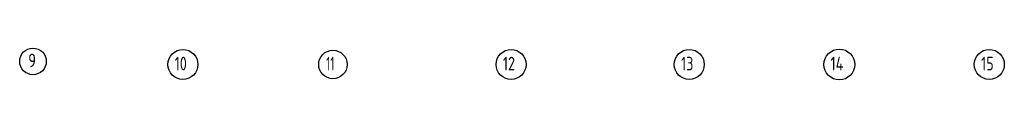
# Model space of a CAD drawing. Header units: millimetres. Extents: x 13527 to 139154, y -122592 to 61893.
# Tile 24 of 130: x 75010 to 96671, y -32582 to -31882. Entities that reach past the tile are written whole.
import ezdxf

# ---------------------------------------------------------------- set-up
doc = ezdxf.new("R2010")
doc.units = ezdxf.units.MM
doc.linetypes.add('______5', pattern=[1100, 800, -100, 100, -100])
doc.layers.add('Осевая линия_ общее', color=7, linetype='______5', lineweight=13, true_color=0xa0a0a0)
doc.styles.add('ISOCPEUR', font='isocpeur.ttf')

msp = doc.modelspace()

# ---------------------------------------------------------------- linework, layer by layer
at = {"layer": 'Осевая линия_ общее', "color": 7, "linetype": 'Continuous', "lineweight": -3, "transparency": 33554687}
for centre, radius in [((75302.4, -32174.7), 292.4), ((78600.4, -32242.4), 330.4), ((81900.9, -32242.4), 313.4), ((85820.4, -32242.4), 330.4), ((89740.4, -32242.4), 330.4), ((93042.1, -32242.4), 339.6), ((96340.4, -32242.4), 330.4)]:
    msp.add_circle(centre, radius, dxfattribs=at)

# ---------------------------------------------------------------- texts
at = {"layer": 'Осевая линия_ общее', "color": 7, "linetype": 'Continuous', "lineweight": -3, "transparency": 33554687, "char_height": 300, "attachment_point": 7, "style": 'ISOCPEUR'}
for s, insert, width in [('\\W0.78;9', (75197.4, -32305.2), 326.407), ('\\W0.75;10', (78420.4, -32372.9), 472.281), ('\\W0.62;11', (81750.9, -32372.9), 393.75), ('\\W0.75;12', (85640.4, -32372.9), 472.281), ('\\W0.75;13', (89560.4, -32372.9), 472.281), ('\\W0.76;14', (92847.1, -32372.9), 504.562), ('\\W0.75;15', (96160.4, -32372.9), 472.281)]:
    msp.add_mtext(s, dxfattribs=dict(at, insert=insert, width=width))

doc.saveas('drawing.dxf')
